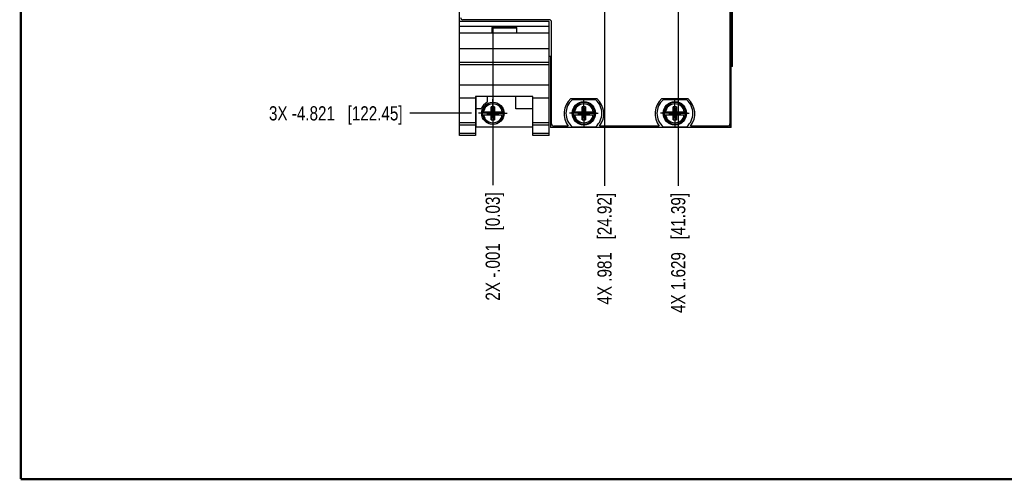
# Model space of a CAD drawing. Header units: inches. Extents: x 0.2 to 16.8, y 0.2 to 10.8.
# Tile 1 of 20: x 0.2 to 8.9, y 0.2 to 4.3. Entities that reach past the tile are written whole.
import ezdxf

# ---------------------------------------------------------------- set-up
doc = ezdxf.new("R2010")
doc.units = ezdxf.units.IN
doc.header["$LTSCALE"] = 0.935
doc.header["$MEASUREMENT"] = 0
doc.linetypes.add('CENTER', pattern=[0.6, 0.375, -0.075, 0.075, -0.075])
doc.layers.get('0').update_dxf_attribs({"linetype": 'CONTINUOUS'})
doc.layers.add('02___PRT_ALL_AXES', color=7, linetype='CONTINUOUS')
doc.layers.add('DIMENSIONS', color=7, linetype='CONTINUOUS')
doc.styles.get("Standard").update_dxf_attribs({"font": 'txt', "width": 0.8})
doc.dimstyles.new('DIMSTYLE_1', dxfattribs={"dimtxt": 0.125, "dimasz": 0.18, "dimexe": 0.18, "dimexo": 0.0625, "dimgap": 0.09, "dimtad": 0, "dimtih": 1, "dimtoh": 1, "dimdec": 3, "dimzin": 4, "dimdsep": 46, "dimtxsty": 'STANDARD', "dimblk": '_FILLED', "dimblk1": '_FILLED', "dimblk2": '_FILLED', "dimcen": 0.09, "dimadec": 0, "dimazin": 0, "dimtp": 0.01, "dimtm": 0.01, "dimtfac": 1, "dimtdec": 3, "dimtofl": 0, "dimtmove": 0, "dimatfit": 3, "dimldrblk": '_FILLED', "dimfxl": 1, "dimtolj": 1, "dimtzin": 4, "dimarcsym": 0})

# ---------------------------------------------------------------- blocks, each defined once
blk = doc.blocks.new('*D7')
at = {"layer": 'DIMENSIONS', "color": 2, "linetype": 'CONTINUOUS'}
blk.add_line((4.2123, 3.4741), (3.6684, 3.4741), dxfattribs=at)
at = {"layer": 'DIMENSIONS', "color": 2, "linetype": 'CONTINUOUS', "insert": (3.6059, 3.5366), "char_height": 0.125, "width": 1.825, "attachment_point": 3, "line_spacing_factor": 0.9}
blk.add_mtext('3X -4.821{\\Ftxt.shx;\\W1.000000;\\H0.125000; }[122.45]', dxfattribs=at)
blk = doc.blocks.new('_FILLED')
at = {"color": 0, "linetype": 'BYBLOCK'}
blk.add_solid([(0, 0), (-1, 0.174), (-1, -0.174)], dxfattribs=at)
blk = doc.blocks.new('*D18')
at = {"layer": 'DIMENSIONS', "color": 2, "linetype": 'CONTINUOUS'}
blk.add_line((4.3987, 4.2359), (4.3987, 2.8417), dxfattribs=at)
at = {"layer": 'DIMENSIONS', "color": 2, "linetype": 'CONTINUOUS', "insert": (4.3362, 2.7792), "char_height": 0.125, "width": 1.525, "attachment_point": 3, "rotation": 90, "line_spacing_factor": 0.9}
blk.add_mtext('2X -.001{\\Ftxt.shx;\\W1.000000;\\H0.125000; }[0.03]', dxfattribs=at)
blk = doc.blocks.new('*D19')
at = {"layer": 'DIMENSIONS', "color": 2, "linetype": 'CONTINUOUS'}
blk.add_line((5.3811, 4.571), (5.3811, 2.8372), dxfattribs=at)
at = {"layer": 'DIMENSIONS', "color": 2, "linetype": 'CONTINUOUS', "insert": (5.3186, 2.7747), "char_height": 0.125, "width": 1.525, "attachment_point": 3, "rotation": 90, "line_spacing_factor": 0.9}
blk.add_mtext('4X .981{\\Ftxt.shx;\\W1.000000;\\H0.125000; }[24.92]', dxfattribs=at)
blk = doc.blocks.new('*D20')
at = {"layer": 'DIMENSIONS', "color": 2, "linetype": 'CONTINUOUS'}
blk.add_line((6.0292, 4.571), (6.0292, 2.8372), dxfattribs=at)
at = {"layer": 'DIMENSIONS', "color": 2, "linetype": 'CONTINUOUS', "insert": (5.9667, 2.7747), "char_height": 0.125, "width": 1.625, "attachment_point": 3, "rotation": 90, "line_spacing_factor": 0.9}
blk.add_mtext('4X 1.629{\\Ftxt.shx;\\W1.000000;\\H0.125000; }[41.39]', dxfattribs=at)

msp = doc.modelspace()

# ---------------------------------------------------------------- linework, layer by layer
at = {"color": 6, "linetype": 'CONTINUOUS'}
for p, q in [((4.1059, 4.2812), (4.1059, 8.4171)), ((4.9059, 3.9741), (4.8939, 3.9741)), ((4.9059, 3.9741), (4.9059, 3.3501)), ((6.4939, 3.3501), (4.9059, 3.3501))]:
    msp.add_line(p, q, dxfattribs=at)
at = {"color": 9, "linetype": 'CONTINUOUS'}
for p, q in [((6.4939, 3.3501), (6.4939, 8.4171)), ((6.4968, 3.8851), (6.4968, 7.8851)), ((6.4819, 3.3737), (6.4819, 3.3501))]:
    msp.add_line(p, q, dxfattribs=at)
at = {"color": 7, "linetype": 'CONTINUOUS'}
for p, q in [((6.4839, 8.3871), (6.4839, 3.3821)), ((6.5056, 3.8851), (6.5056, 7.8851)), ((4.8939, 4.2812), (4.1059, 4.2812)), ((4.1059, 3.2792), (4.1059, 4.2812)), ((4.8959, 4.2971), (4.1359, 4.2971)), ((4.8939, 3.2792), (4.8939, 4.2812)), ((4.9159, 3.3821), (4.9159, 4.2771)), ((4.8939, 4.2382), (4.1059, 4.2382)), ((4.1059, 4.1812), (4.8939, 4.1812)), ((4.6099, 4.2282), (4.3899, 4.2282)), ((4.3899, 4.2282), (4.3899, 4.1812)), ((4.6099, 4.2212), (4.3899, 4.2212)), ((4.6099, 4.1812), (4.6099, 4.2282)), ((4.8939, 4.0412), (4.1059, 4.0412)), ((4.8939, 3.9212), (4.1059, 3.9212)), ((4.8939, 3.9017), (4.1059, 3.9017)), ((6.5056, 3.8851), (6.4939, 3.8851)), ((4.1059, 3.7259), (4.8939, 3.7259)), ((4.2479, 3.6062), (4.1059, 3.6062)), ((4.7519, 3.6215), (4.2479, 3.6215)), ((4.2479, 3.6215), (4.2479, 3.2792)), ((4.2539, 3.3522), (4.2539, 3.6215)), ((4.3509, 3.6215), (4.3509, 3.5716)), ((4.6009, 3.5122), (4.6009, 3.6215)), ((4.7519, 3.2792), (4.7519, 3.6215)), ((4.8939, 3.6062), (4.7519, 3.6062)), ((5.0861, 3.6031), (5.3136, 3.6031)), ((5.3036, 3.5926), (5.0961, 3.5926)), ((5.8861, 3.6031), (6.1136, 3.6031)), ((6.1036, 3.5926), (5.8961, 3.5926)), ((4.2977, 3.5122), (4.2539, 3.5122)), ((4.3052, 3.4879), (4.3882, 3.4879)), ((4.3514, 3.4858), (4.4484, 3.4624)), ((4.3514, 3.4858), (4.3882, 3.4858)), ((4.3514, 3.4624), (4.4484, 3.4858)), ((4.3514, 3.4624), (4.3514, 3.4858)), ((4.3882, 3.4624), (4.3514, 3.4624)), ((4.4137, 3.5312), (4.3861, 3.5312)), ((4.3861, 3.4879), (4.3861, 3.5312)), ((4.3861, 3.417), (4.4129, 3.528)), ((4.4137, 3.417), (4.3869, 3.528)), ((4.3882, 3.4858), (4.3882, 3.4879)), ((4.4116, 3.4624), (4.3882, 3.4858)), ((4.3882, 3.4624), (4.4116, 3.4858)), ((4.3882, 3.4624), (4.3882, 3.4603)), ((4.4116, 3.4879), (4.4945, 3.4879)), ((4.4116, 3.4858), (4.4116, 3.4879)), ((4.4116, 3.4858), (4.4484, 3.4858)), ((4.4484, 3.4624), (4.4116, 3.4624)), ((4.4116, 3.4624), (4.4116, 3.4603)), ((4.4137, 3.5312), (4.4137, 3.4879)), ((4.4484, 3.4624), (4.4484, 3.4858)), ((4.7519, 3.5122), (4.6009, 3.5122)), ((5.1052, 3.4879), (5.1882, 3.4879)), ((5.1514, 3.4624), (5.2484, 3.4858)), ((5.1514, 3.4858), (5.1882, 3.4858)), ((5.1514, 3.4858), (5.2484, 3.4624)), ((5.1514, 3.4624), (5.1514, 3.4858)), ((5.1882, 3.4624), (5.1514, 3.4624)), ((5.2137, 3.5312), (5.1861, 3.5312)), ((5.1861, 3.4879), (5.1861, 3.5312)), ((5.1861, 3.417), (5.2129, 3.528)), ((5.2137, 3.417), (5.1869, 3.528)), ((5.1882, 3.4858), (5.1882, 3.4879)), ((5.1882, 3.4858), (5.2116, 3.4624)), ((5.1882, 3.4624), (5.2116, 3.4858)), ((5.1882, 3.4624), (5.1882, 3.4603)), ((5.2116, 3.4879), (5.2945, 3.4879)), ((5.2116, 3.4858), (5.2116, 3.4879)), ((5.2116, 3.4858), (5.2484, 3.4858)), ((5.2484, 3.4624), (5.2116, 3.4624)), ((5.2116, 3.4624), (5.2116, 3.4603)), ((5.2137, 3.5312), (5.2137, 3.4879)), ((5.2484, 3.4624), (5.2484, 3.4858)), ((5.9052, 3.4879), (5.9882, 3.4879)), ((5.9514, 3.4624), (6.0484, 3.4858)), ((5.9514, 3.4858), (5.9882, 3.4858)), ((5.9514, 3.4858), (6.0484, 3.4624)), ((5.9514, 3.4624), (5.9514, 3.4858)), ((5.9882, 3.4624), (5.9514, 3.4624)), ((6.0137, 3.5312), (5.9861, 3.5312)), ((5.9861, 3.4879), (5.9861, 3.5312)), ((5.9861, 3.417), (6.0129, 3.528)), ((6.0137, 3.417), (5.9869, 3.528)), ((5.9882, 3.4858), (5.9882, 3.4879)), ((5.9882, 3.4858), (6.0116, 3.4624)), ((5.9882, 3.4624), (6.0116, 3.4858)), ((5.9882, 3.4624), (5.9882, 3.4603)), ((6.0116, 3.4879), (6.0945, 3.4879)), ((6.0116, 3.4858), (6.0116, 3.4879)), ((6.0116, 3.4858), (6.0484, 3.4858)), ((6.0484, 3.4624), (6.0116, 3.4624)), ((6.0116, 3.4624), (6.0116, 3.4603)), ((6.0137, 3.5312), (6.0137, 3.4879)), ((6.0484, 3.4624), (6.0484, 3.4858)), ((4.2479, 3.3892), (4.1059, 3.3892)), ((4.3052, 3.4603), (4.3882, 3.4603)), ((4.3861, 3.417), (4.3861, 3.4603)), ((4.3861, 3.417), (4.4137, 3.417)), ((4.4116, 3.4603), (4.4945, 3.4603)), ((4.4137, 3.4603), (4.4137, 3.417)), ((4.8939, 3.3892), (4.7519, 3.3892)), ((5.1052, 3.4603), (5.1882, 3.4603)), ((5.1861, 3.417), (5.1861, 3.4603)), ((5.1861, 3.417), (5.2137, 3.417)), ((5.2116, 3.4603), (5.2945, 3.4603)), ((5.2137, 3.4603), (5.2137, 3.417)), ((5.9052, 3.4603), (5.9882, 3.4603)), ((5.9861, 3.417), (5.9861, 3.4603)), ((5.9861, 3.417), (6.0137, 3.417)), ((6.0116, 3.4603), (6.0945, 3.4603)), ((6.0137, 3.4603), (6.0137, 3.417)), ((4.2479, 3.37), (4.1059, 3.37)), ((4.2479, 3.2971), (4.1059, 3.2971)), ((4.7519, 3.3522), (4.2539, 3.3522)), ((4.8939, 3.37), (4.7519, 3.37)), ((4.8939, 3.2971), (4.7519, 3.2971)), ((5.0622, 3.3621), (4.9359, 3.3621)), ((5.0961, 3.3556), (5.3036, 3.3556)), ((5.8622, 3.3621), (5.3376, 3.3621)), ((5.8961, 3.3556), (6.1036, 3.3556)), ((6.4639, 3.3621), (6.1376, 3.3621)), ((4.2479, 3.2792), (4.1059, 3.2792)), ((4.8939, 3.2792), (4.7519, 3.2792))]:
    msp.add_line(p, q, dxfattribs=at)
at = {"color": 7, "linetype": 'CONTINUOUS', "const_width": 0.02}
for points in [[(0.25, 10.7586), (0.25, 0.2586)], [(0.25, 0.2586), (16.75, 0.2586)]]:
    msp.add_lwpolyline(points, dxfattribs=at)
at = {"color": 7, "linetype": 'CONTINUOUS'}
for centre, radius in [((4.3999, 3.4741), 0.098), ((5.1999, 3.4741), 0.1025), ((5.1999, 3.4741), 0.098), ((5.9999, 3.4741), 0.1025), ((5.9999, 3.4741), 0.098)]:
    msp.add_circle(centre, radius, dxfattribs=at)
for centre, radius, start, end in [((4.1359, 4.3171), 0.02, 180, 270), ((4.8959, 4.2771), 0.02, 0, 90), ((4.3999, 3.4742), 0.109, 116.71426, 159.59683), ((5.1999, 3.4701), 0.175, 130.5358, 218.10779), ((5.1999, 3.4741), 0.1575, 131.20295, 228.79705), ((5.1999, 3.4741), 0.1575, 311.20295, 48.79705), ((5.1999, 3.4701), 0.175, 321.89221, 49.4642), ((5.9999, 3.4701), 0.175, 130.5358, 218.10779), ((5.9999, 3.4741), 0.1575, 131.20295, 228.79705), ((5.9999, 3.4741), 0.1575, 311.20295, 48.79705), ((5.9999, 3.4701), 0.175, 321.89221, 49.4642), ((4.3999, 3.4741), 0.0956, 171.71661, 188.28339), ((4.3999, 3.4741), 0.0956, 351.71661, 8.28339), ((5.1999, 3.4741), 0.0956, 171.71661, 188.28339), ((5.1999, 3.4741), 0.0956, 351.71661, 8.28339), ((5.9999, 3.4741), 0.0956, 171.71661, 188.28339), ((5.9999, 3.4741), 0.0956, 351.71661, 8.28339), ((4.9359, 3.3821), 0.02, 180, 270), ((6.4639, 3.3821), 0.02, 270, 360)]:
    msp.add_arc(centre, radius, start, end, dxfattribs=at)
at = {"color": 9, "linetype": 'CONTINUOUS'}
for centre, radius, start, end in [((4.3999, 3.4741), 0.0947, 8.36374, 171.63626), ((4.3999, 3.4741), 0.0832, 9.53359, 170.46641), ((5.1999, 3.4741), 0.0947, 8.36374, 171.63626), ((5.1999, 3.4741), 0.0832, 9.53359, 170.46641), ((5.9999, 3.4741), 0.0947, 8.36374, 171.63626), ((5.9999, 3.4741), 0.0832, 9.53359, 170.46641), ((4.3999, 3.4741), 0.0947, 188.36374, 351.63626), ((4.3999, 3.4741), 0.0832, 189.53359, 350.46641), ((5.1999, 3.4741), 0.0947, 188.36374, 351.63626), ((5.1999, 3.4741), 0.0832, 189.53359, 350.46641), ((5.9999, 3.4741), 0.0947, 188.36374, 351.63626), ((5.9999, 3.4741), 0.0832, 189.53359, 350.46641)]:
    msp.add_arc(centre, radius, start, end, dxfattribs=at)
at = {"layer": '02___PRT_ALL_AXES', "color": 7, "linetype": 'CENTER'}
for p, q in [((4.3999, 3.4741), (4.3999, 3.5992)), ((5.1999, 3.4741), (5.1999, 3.5992)), ((5.9999, 3.4741), (5.9999, 3.5992)), ((4.3999, 3.4741), (4.2748, 3.4741)), ((4.3999, 3.4741), (4.525, 3.4741)), ((4.3999, 3.4741), (4.3999, 3.349)), ((5.1999, 3.4741), (5.0748, 3.4741)), ((5.1999, 3.4741), (5.325, 3.4741)), ((5.1999, 3.4741), (5.1999, 3.349)), ((5.9999, 3.4741), (5.8748, 3.4741)), ((5.9999, 3.4741), (6.125, 3.4741)), ((5.9999, 3.4741), (5.9999, 3.349))]:
    msp.add_line(p, q, dxfattribs=at)

# ---------------------------------------------------------------- dimensions: what is measured, and where the dimension line sits
at = {"layer": 'DIMENSIONS', "color": 2, "linetype": 'CONTINUOUS'}
for feature_location, offset, dtype, origin, text, picture, middle in [((4.2123, 3.4741), (-0.5439, 0), 0, (4.2748, 8.2951), '3X -<>', '*D7', (2.4434, 3.4741)), ((5.3811, 4.571), (0, -1.7338), 1, (4.3999, 4.6335), '4X <>', '*D19', (5.5156, 1.8334)), ((6.0292, 4.571), (0, -1.7338), 1, (4.3999, 4.6335), '4X <>', '*D20', (6.1636, 1.7834)), ((4.3987, 4.2359), (0, -1.3942), 1, (4.3999, 4.2984), '2X -<>', '*D18', (4.5107, 1.7932))]:
    dim = msp.add_ordinate_dim(feature_location=feature_location, offset=offset, dtype=dtype, origin=origin, text=text, dimstyle='DIMSTYLE_1', dxfattribs=at)
    dim.commit()
    dim.dimension.update_dxf_attribs({"geometry": picture, "text_midpoint": middle})

doc.saveas('drawing.dxf')
